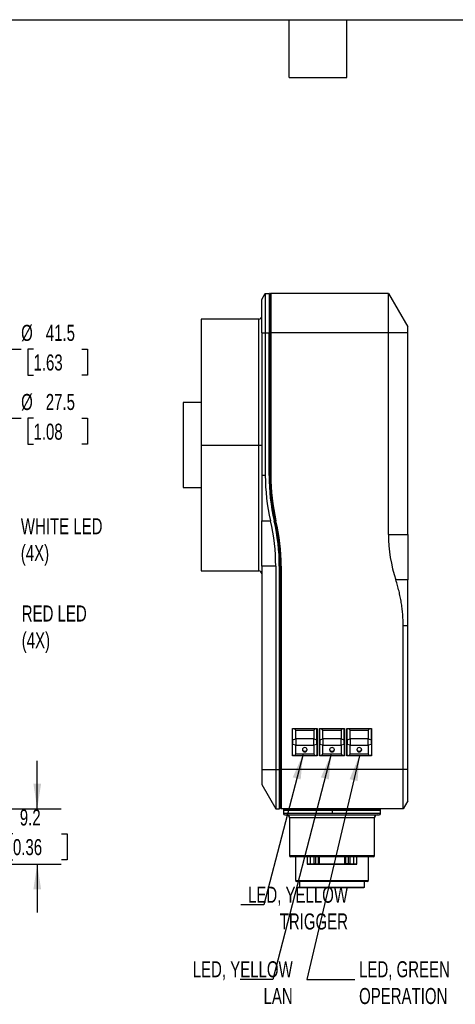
# Model space of a CAD drawing. Header units: millimetres. Extents: x 8 to 341, y 8 to 262.
# Tile 19 of 30: x 125 to 197, y 100 to 262. Entities that reach past the tile are written whole.
import ezdxf

# ---------------------------------------------------------------- set-up
doc = ezdxf.new("R2010")
doc.units = ezdxf.units.MM
doc.header["$LTSCALE"] = 1.25
doc.layers.add('DIMENSIONS', color=140, linetype='Continuous', lineweight=25)
doc.layers.add('TEXT', color=140, linetype='Continuous', lineweight=25)
doc.styles.add('SLDTEXTSTYLE0', font='TXT', dxfattribs={"width": 0.7})
doc.dimstyles.new('SLDDIMSTYLE0', dxfattribs={"dimtxt": 2.69751, "dimasz": 4.1275, "dimexe": 0, "dimexo": 0.0625, "dimgap": 0.674377, "dimtad": 0, "dimtih": 1, "dimtoh": 1, "dimrnd": 1e-09, "dimzin": 12, "dimdsep": 46, "dimtxsty": 'SLDTEXTSTYLE0', "dimsah": 1, "dimcen": 0, "dimadec": 0, "dimazin": 3, "dimtfac": 1, "dimtofl": 0, "dimtmove": 0, "dimatfit": 3, "dimfxl": 0, "dimfrac": 2, "dimtolj": 1, "dimtzin": 12, "dimarcsym": 0})
doc.dimstyles.new('SLDDIMSTYLE3', dxfattribs={"dimtxt": 2.69751, "dimasz": 4.1275, "dimexe": 0, "dimexo": 0.0625, "dimgap": 0.674377, "dimtad": 0, "dimtih": 1, "dimtoh": 1, "dimrnd": 1e-09, "dimzin": 12, "dimdsep": 46, "dimtxsty": 'SLDTEXTSTYLE0', "dimsah": 1, "dimcen": 0.09, "dimadec": 0, "dimazin": 3, "dimtfac": 1, "dimtmove": 0, "dimatfit": 0, "dimfxl": 0, "dimfrac": 2, "dimtolj": 1, "dimtzin": 12, "dimarcsym": 0})
doc.dimstyles.new('SLDDIMSTYLE5', dxfattribs={"dimtxt": 0.18, "dimasz": 4.1275, "dimexe": 0, "dimexo": 0.0625, "dimgap": 0, "dimtad": 0, "dimtih": 1, "dimtoh": 1, "dimdec": 0, "dimrnd": 1e-09, "dimzin": 0, "dimdsep": 46, "dimtxsty": 'Standard', "dimsah": 1, "dimcen": 0.09, "dimadec": 0, "dimazin": 0, "dimtfac": 4.1275, "dimtdec": 0, "dimtofl": 0, "dimtmove": 0, "dimatfit": 3, "dimfxl": 0, "dimfrac": 2, "dimtolj": 1, "dimtzin": 0, "dimarcsym": 0})

# ---------------------------------------------------------------- blocks, each defined once
blk = doc.blocks.new('_D')
at = {"layer": 'DIMENSIONS'}
for p, q in [((108.57, 194.1), (120.78, 196.19)), ((120.78, 196.19), (125.57, 196.19)), ((127.61, 196.19), (126.7, 196.19)), ((126.7, 196.19), (126.7, 191.9)), ((135.62, 196.19), (136.53, 196.19)), ((136.53, 196.19), (136.53, 191.9)), ((126.7, 191.9), (127.61, 191.9)), ((136.53, 191.9), (135.62, 191.9))]:
    blk.add_line(p, q, dxfattribs=at)
blk.add_solid([(108.57, 194.1), (112.74, 194.17), (112.53, 195.42)], dxfattribs=at)
at = {"layer": 'DIMENSIONS', "char_height": 2.646, "attachment_point": 1, "style": 'SLDTEXTSTYLE0'}
for s, insert in [('%%c', (125.57, 200.21)), ('27.5', (129.64, 200.21)), ('1.08', (127.61, 195.31))]:
    blk.add_mtext(s, dxfattribs=dict(at, insert=insert))
blk = doc.blocks.new('_D_5')
at = {"layer": 'DIMENSIONS'}
for p, q in [((128.23, 131.78), (128.23, 139.72)), ((112.6, 131.78), (132.2, 131.78)), ((124.22, 127.67), (123.32, 127.67)), ((123.32, 127.67), (123.32, 123.38)), ((132.24, 127.67), (133.15, 127.67)), ((133.15, 127.67), (133.15, 123.38)), ((105.06, 122.63), (132.2, 122.63)), ((123.32, 123.38), (124.22, 123.38)), ((128.23, 122.63), (128.23, 114.7)), ((133.15, 123.38), (132.24, 123.38))]:
    blk.add_line(p, q, dxfattribs=at)
for points in [[(128.23, 131.78), (128.87, 135.91), (127.6, 135.91)], [(128.23, 122.63), (127.6, 118.51), (128.87, 118.51)]]:
    blk.add_solid(points, dxfattribs=at)
at = {"layer": 'DIMENSIONS', "char_height": 2.646, "attachment_point": 1, "style": 'SLDTEXTSTYLE0'}
for s, insert in [('9.2', (125.35, 131.68)), ('0.36', (124.22, 126.79))]:
    blk.add_mtext(s, dxfattribs=dict(at, insert=insert))
blk = doc.blocks.new('_D_10')
at = {"layer": 'DIMENSIONS'}
for p, q in [((112.98, 202.16), (122.4, 207.6)), ((122.4, 207.6), (125.57, 207.6)), ((127.61, 207.6), (126.7, 207.6)), ((126.7, 207.6), (126.7, 203.31)), ((135.62, 207.6), (136.53, 207.6)), ((136.53, 207.6), (136.53, 203.31)), ((126.7, 203.31), (127.61, 203.31)), ((136.53, 203.31), (135.62, 203.31))]:
    blk.add_line(p, q, dxfattribs=at)
blk.add_solid([(112.98, 202.16), (116.87, 203.67), (116.24, 204.77)], dxfattribs=at)
at = {"layer": 'DIMENSIONS', "char_height": 2.646, "attachment_point": 1, "style": 'SLDTEXTSTYLE0'}
for s, insert in [('%%c', (125.57, 211.61)), ('41.5', (129.64, 211.61)), ('1.63', (127.61, 206.72))]:
    blk.add_mtext(s, dxfattribs=dict(at, insert=insert))

msp = doc.modelspace()

# ---------------------------------------------------------------- linework, layer by layer
for p, q in [((165.314, 215.784), (165.892, 216.784)), ((165.892, 216.784), (166.514, 216.784)), ((165.892, 216.784), (165.892, 210.284)), ((166.514, 216.784), (166.514, 210.284)), ((166.614, 210.284), (166.614, 216.684)), ((166.714, 210.284), (166.714, 216.684)), ((166.814, 216.784), (166.814, 210.284)), ((186.239, 216.784), (166.814, 216.784)), ((186.239, 210.284), (186.239, 216.784)), ((186.239, 216.784), (189.414, 211.284)), ((165.314, 210.284), (165.314, 215.784)), ((166.714, 215.034), (166.614, 215.034)), ((166.714, 214.784), (166.614, 214.784)), ((166.714, 214.784), (166.614, 214.784)), ((164.814, 212.534), (155.314, 212.534)), ((155.314, 212.534), (155.314, 191.784)), ((164.814, 191.784), (164.814, 212.534)), ((165.314, 210.284), (165.314, 186.784)), ((165.314, 210.284), (165.892, 210.284)), ((165.892, 210.284), (165.892, 186.784)), ((165.892, 210.284), (166.514, 210.284)), ((166.514, 186.784), (166.514, 210.284)), ((166.514, 210.284), (166.614, 210.284)), ((166.614, 186.784), (166.614, 210.284)), ((166.614, 210.284), (166.714, 210.284)), ((166.714, 210.284), (166.714, 186.784)), ((166.814, 210.284), (166.714, 210.284)), ((166.814, 210.284), (166.814, 186.784)), ((186.239, 210.284), (166.814, 210.284)), ((186.239, 177.034), (186.239, 210.284)), ((189.414, 210.284), (186.239, 210.284)), ((189.414, 177.034), (189.414, 210.284)), ((166.714, 204.534), (166.614, 204.534)), ((166.714, 204.034), (166.614, 204.034)), ((155.314, 198.784), (152.314, 198.784)), ((152.314, 198.784), (152.314, 191.784)), ((152.314, 191.784), (152.314, 184.784)), ((155.314, 191.784), (155.314, 171.034)), ((155.314, 191.784), (164.814, 191.784)), ((164.814, 191.784), (165.314, 191.784)), ((164.814, 171.034), (164.814, 191.784)), ((165.892, 186.784), (165.314, 186.784)), ((165.314, 186.784), (165.314, 179.284)), ((166.514, 186.784), (166.614, 186.784)), ((166.814, 186.784), (166.714, 186.784)), ((152.314, 184.784), (155.314, 184.784)), ((165.314, 171.784), (165.314, 179.284)), ((165.314, 179.284), (166.758, 179.284)), ((167.464, 179.284), (167.367, 179.261)), ((167.662, 179.306), (167.564, 179.284)), ((186.239, 177.034), (189.414, 177.034)), ((168.301, 174.534), (168.201, 174.534)), ((168.339, 174.034), (168.239, 174.034)), ((155.314, 171.034), (164.814, 171.034)), ((165.314, 171.784), (165.314, 138.284)), ((167.624, 171.784), (165.314, 171.784)), ((167.624, 171.784), (167.624, 138.284)), ((168.214, 171.784), (168.214, 138.284)), ((168.214, 171.784), (168.314, 171.784)), ((168.314, 138.284), (168.314, 171.784)), ((168.414, 138.284), (168.414, 171.784)), ((168.514, 171.784), (168.414, 171.784)), ((168.514, 171.784), (168.514, 138.284)), ((189.414, 169.534), (187.451, 169.534)), ((188.664, 138.284), (188.664, 162.034)), ((188.664, 162.034), (189.414, 162.034)), ((189.414, 138.284), (189.414, 162.034)), ((170.364, 145.034), (174.464, 145.034)), ((170.364, 140.534), (170.364, 145.034)), ((170.481, 145.034), (170.414, 144.9)), ((170.414, 143.168), (170.414, 144.9)), ((170.914, 144.774), (170.654, 145.034)), ((170.914, 143.302), (170.914, 144.774)), ((170.914, 144.774), (173.914, 144.774)), ((173.914, 144.774), (174.174, 145.034)), ((173.914, 144.774), (173.914, 143.302)), ((174.414, 144.9), (174.347, 145.034)), ((174.414, 143.168), (174.414, 144.9)), ((174.464, 145.034), (174.464, 140.534)), ((174.864, 145.034), (178.964, 145.034)), ((174.864, 140.534), (174.864, 145.034)), ((174.981, 145.034), (174.914, 144.9)), ((174.914, 143.168), (174.914, 144.9)), ((175.414, 144.774), (175.154, 145.034)), ((175.414, 143.302), (175.414, 144.774)), ((175.414, 144.774), (178.414, 144.774)), ((178.414, 144.774), (178.674, 145.034)), ((178.414, 144.774), (178.414, 143.302)), ((178.914, 144.9), (178.847, 145.034)), ((178.914, 143.168), (178.914, 144.9)), ((178.964, 145.034), (178.964, 140.534)), ((179.364, 145.034), (183.464, 145.034)), ((179.364, 140.534), (179.364, 145.034)), ((179.481, 145.034), (179.414, 144.9)), ((179.414, 143.168), (179.414, 144.9)), ((179.914, 144.774), (179.654, 145.034)), ((179.914, 143.302), (179.914, 144.774)), ((179.914, 144.774), (182.914, 144.774)), ((182.914, 144.774), (183.174, 145.034)), ((182.914, 144.774), (182.914, 143.302)), ((183.414, 144.9), (183.347, 145.034)), ((183.414, 143.168), (183.414, 144.9)), ((183.464, 145.034), (183.464, 140.534)), ((168.414, 144.534), (168.314, 144.534)), ((168.414, 144.034), (168.314, 144.034)), ((170.414, 143.168), (170.914, 143.302)), ((170.414, 143.168), (170.414, 142.4)), ((173.914, 143.302), (170.914, 143.302)), ((170.914, 143.302), (170.914, 142.266)), ((173.914, 143.302), (174.414, 143.168)), ((173.914, 142.266), (173.914, 143.302)), ((174.414, 142.4), (174.414, 143.168)), ((174.914, 143.168), (175.414, 143.302)), ((174.914, 143.168), (174.914, 142.4)), ((178.414, 143.302), (175.414, 143.302)), ((175.414, 143.302), (175.414, 142.266)), ((178.414, 143.302), (178.914, 143.168)), ((178.414, 142.266), (178.414, 143.302)), ((178.914, 142.4), (178.914, 143.168)), ((179.414, 143.168), (179.914, 143.302)), ((179.414, 143.168), (179.414, 142.4)), ((182.914, 143.302), (179.914, 143.302)), ((179.914, 143.302), (179.914, 142.266)), ((182.914, 143.302), (183.414, 143.168)), ((182.914, 142.266), (182.914, 143.302)), ((183.414, 142.4), (183.414, 143.168)), ((170.914, 142.266), (170.414, 142.4)), ((170.414, 140.668), (170.414, 142.4)), ((170.914, 140.793), (170.914, 142.266)), ((170.914, 142.266), (173.914, 142.266)), ((174.414, 142.4), (173.914, 142.266)), ((173.914, 142.266), (173.914, 140.793)), ((174.414, 142.4), (174.414, 140.668)), ((175.414, 142.266), (174.914, 142.4)), ((174.914, 140.668), (174.914, 142.4)), ((175.414, 142.266), (178.414, 142.266)), ((175.414, 140.793), (175.414, 142.266)), ((178.914, 142.4), (178.414, 142.266)), ((178.414, 142.266), (178.414, 140.793)), ((178.914, 142.4), (178.914, 140.668)), ((179.914, 142.266), (179.414, 142.4)), ((179.414, 140.668), (179.414, 142.4)), ((179.914, 140.793), (179.914, 142.266)), ((179.914, 142.266), (182.914, 142.266)), ((183.414, 142.4), (182.914, 142.266)), ((182.914, 142.266), (182.914, 140.793)), ((183.414, 142.4), (183.414, 140.668)), ((174.464, 140.534), (170.364, 140.534)), ((170.414, 140.668), (170.481, 140.534)), ((170.654, 140.534), (170.914, 140.793)), ((173.914, 140.793), (170.914, 140.793)), ((173.914, 140.793), (174.174, 140.534)), ((174.347, 140.534), (174.414, 140.668)), ((178.964, 140.534), (174.864, 140.534)), ((174.914, 140.668), (174.981, 140.534)), ((175.154, 140.534), (175.414, 140.793)), ((178.414, 140.793), (175.414, 140.793)), ((178.414, 140.793), (178.674, 140.534)), ((178.847, 140.534), (178.914, 140.668)), ((183.464, 140.534), (179.364, 140.534)), ((179.414, 140.668), (179.481, 140.534)), ((179.654, 140.534), (179.914, 140.793)), ((182.914, 140.793), (179.914, 140.793)), ((182.914, 140.793), (183.174, 140.534)), ((183.347, 140.534), (183.414, 140.668)), ((165.314, 138.284), (167.624, 138.284)), ((165.314, 138.284), (165.314, 135.784)), ((167.624, 138.284), (168.214, 138.284)), ((167.624, 138.284), (167.624, 131.784)), ((168.214, 138.284), (168.214, 131.784)), ((168.214, 138.284), (168.314, 138.284)), ((168.314, 131.884), (168.314, 138.284)), ((168.414, 138.284), (168.314, 138.284)), ((168.414, 131.884), (168.414, 138.284)), ((168.514, 138.284), (168.414, 138.284)), ((168.514, 138.284), (168.514, 131.784)), ((188.664, 138.284), (168.514, 138.284)), ((189.414, 138.284), (188.664, 138.284)), ((165.314, 135.784), (167.624, 131.784)), ((168.314, 133.784), (168.414, 133.784)), ((168.314, 133.784), (168.414, 133.784)), ((168.314, 133.534), (168.414, 133.534)), ((167.624, 131.784), (168.214, 131.784)), ((176.032, 131.784), (168.514, 131.784)), ((168.914, 131.584), (168.914, 130.984)), ((173.542, 131.784), (172.189, 131.784)), ((181.639, 131.784), (173.542, 131.784)), ((176.914, 131.584), (176.914, 130.984)), ((188.664, 131.784), (177.796, 131.784)), ((184.914, 130.984), (184.914, 131.584)), ((189.414, 133.084), (188.664, 131.784)), ((169.914, 130.284), (169.914, 124.084)), ((183.908, 130.284), (169.914, 130.284)), ((183.914, 124.084), (183.914, 130.284)), ((169.914, 124.084), (183.914, 124.084)), ((183.714, 123.884), (170.114, 123.884)), ((170.899, 123.884), (170.899, 119.984)), ((172.79, 123.884), (172.79, 122.734)), ((173.365, 122.734), (173.365, 123.884)), ((173.992, 122.734), (173.992, 123.884)), ((174.193, 123.884), (174.193, 122.734)), ((174.617, 123.884), (174.617, 122.734)), ((174.813, 123.884), (174.813, 122.734)), ((179.016, 122.734), (179.016, 123.884)), ((179.212, 122.734), (179.212, 123.884)), ((179.636, 122.734), (179.636, 123.884)), ((179.837, 123.884), (179.837, 122.734)), ((180.464, 123.884), (180.464, 122.734)), ((181.04, 122.734), (181.04, 123.884)), ((182.93, 119.984), (182.93, 123.884)), ((172.79, 122.734), (173.365, 122.734)), ((172.89, 122.634), (173.451, 122.634)), ((173.365, 122.734), (173.992, 122.734)), ((173.451, 122.634), (173.921, 122.634)), ((173.921, 122.634), (174.142, 122.634)), ((174.193, 122.734), (173.992, 122.734)), ((174.142, 122.634), (174.717, 122.634)), ((174.193, 122.734), (174.617, 122.734)), ((174.617, 122.734), (174.813, 122.734)), ((174.717, 122.634), (174.864, 122.634)), ((174.813, 122.734), (179.016, 122.734)), ((174.864, 122.634), (178.965, 122.634)), ((178.965, 122.634), (179.112, 122.634)), ((179.016, 122.734), (179.212, 122.734)), ((179.113, 122.634), (179.687, 122.634)), ((179.636, 122.734), (179.212, 122.734)), ((179.837, 122.734), (179.636, 122.734)), ((179.687, 122.634), (179.908, 122.634)), ((179.837, 122.734), (180.464, 122.734)), ((179.908, 122.634), (180.378, 122.634)), ((180.378, 122.634), (180.94, 122.634)), ((180.464, 122.734), (181.04, 122.734)), ((170.899, 119.984), (171.099, 119.784)), ((170.899, 119.984), (182.93, 119.984)), ((176.914, 119.784), (171.099, 119.784)), ((171.564, 119.784), (171.564, 118.884)), ((171.564, 118.884), (171.664, 118.784)), ((182.73, 119.784), (176.914, 119.784)), ((182.264, 118.884), (182.164, 118.784)), ((182.264, 118.884), (182.264, 119.784)), ((182.73, 119.784), (182.93, 119.984))]:
    msp.add_line(p, q)
at = {"flags": 128}
for points in [[(172.814, 141.528), (172.784, 141.661), (172.697, 141.773), (172.567, 141.848), (172.414, 141.875), (172.261, 141.848), (172.131, 141.773), (172.045, 141.661), (172.014, 141.528), (172.045, 141.396), (172.131, 141.283), (172.261, 141.208), (172.414, 141.182), (172.567, 141.208), (172.697, 141.283), (172.784, 141.396), (172.814, 141.528)], [(177.314, 141.528), (177.284, 141.661), (177.197, 141.773), (177.067, 141.848), (176.914, 141.875), (176.761, 141.848), (176.631, 141.773), (176.545, 141.661), (176.514, 141.528), (176.545, 141.396), (176.631, 141.283), (176.761, 141.208), (176.914, 141.182), (177.067, 141.208), (177.197, 141.283), (177.284, 141.396), (177.314, 141.528)], [(181.814, 141.528), (181.784, 141.661), (181.697, 141.773), (181.567, 141.848), (181.414, 141.875), (181.261, 141.848), (181.131, 141.773), (181.045, 141.661), (181.014, 141.528), (181.045, 141.396), (181.131, 141.283), (181.261, 141.208), (181.414, 141.182), (181.567, 141.208), (181.697, 141.283), (181.784, 141.396), (181.814, 141.528)], [(174.813, 122.734), (174.814, 122.714), (174.817, 122.695), (174.822, 122.678), (174.828, 122.663), (174.836, 122.651), (174.845, 122.641), (174.854, 122.636), (174.864, 122.634)], [(178.965, 122.634), (178.975, 122.636), (178.984, 122.641), (178.993, 122.651), (179.001, 122.663), (179.007, 122.678), (179.012, 122.695), (179.015, 122.714), (179.016, 122.734)]]:
    msp.add_lwpolyline(points, dxfattribs=at)
for centre, radius, start, end in [((166.514, 216.684), 0.1, 0, 90), ((166.814, 216.684), 0.1, 90, 180), ((164.814, 213.034), 0.5, 270, 360), ((200.127, 186.784), 33.613, 180, 192.93186), ((200.127, 186.784), 33.513, 180, 192.93186), ((200.227, 186.784), 33.513, 180, 192.93186), ((200.227, 186.784), 33.413, 180, 192.93186), ((134.801, 171.784), 33.413, 0, 12.93186), ((134.801, 171.784), 33.513, 0, 12.93186), ((134.901, 171.784), 33.513, 0, 12.93186), ((134.901, 171.784), 33.613, 0, 12.93186), ((164.814, 170.534), 0.5, 0, 90), ((172.414, 141.683), 0.409, 194.82936, 345.17064), ((176.914, 141.683), 0.409, 194.82936, 345.17064), ((181.414, 141.683), 0.409, 194.82936, 345.17064), ((168.214, 131.884), 0.1, 270, 0), ((168.514, 131.884), 0.1, 180, 270), ((169.114, 131.584), 0.2, 90, 180), ((184.714, 131.584), 0.2, 0, 90), ((169.114, 130.984), 0.2, 180, 270), ((169.414, 130.284), 0.5, 0, 90), ((184.414, 130.284), 0.5, 90, 180), ((184.714, 130.984), 0.2, 270, 0), ((170.114, 124.084), 0.2, 180, 270), ((183.714, 124.084), 0.2, 270, 0), ((172.89, 122.734), 0.1, 180, 270), ((173.458, 122.727), 0.0938, 176.03547, 265.39172), ((173.903, 122.721), 0.0893, 281.42175, 8.04946), ((174.717, 122.734), 0.1, 180, 270), ((179.112, 122.734), 0.1, 270, 360), ((179.926, 122.721), 0.0893, 171.95053, 258.57824), ((180.371, 122.727), 0.0938, 274.60827, 3.96453), ((180.94, 122.734), 0.1, 270, 360)]:
    msp.add_arc(centre, radius, start, end)
at = {"extrusion": (0, 8.74453e-09, 1)}
msp.add_ellipse((209.626, 186.784), major_axis=(-43.734, 0), ratio=0.8660254, start_param=0, end_param=0.1993373, dxfattribs=at)
for centre, major_axis, end_param in [((123.889, 171.784), (-43.734, 0), 3.34093), ((217.774, 177.034), (31.536, 0), 3.4197845)]:
    msp.add_ellipse(centre, major_axis=major_axis, ratio=0.8660254, start_param=3.1415927, end_param=end_param)
for points, knots in [([(189.414, 210.284), (189.414, 210.545), (189.414, 210.806), (189.414, 211.176), (189.414, 211.284), (189.414, 211.284)], [0, 0, 0, 0, 0.5, 0.5, 1, 1, 1, 1]), ([(189.414, 177.034), (189.414, 176.908), (189.414, 176.656), (189.414, 176.278), (189.414, 175.9), (189.414, 175.522), (189.414, 175.144), (189.414, 174.767), (189.414, 174.389), (189.414, 174.012), (189.414, 173.635), (189.414, 173.258), (189.414, 172.882), (189.414, 172.507), (189.414, 172.132), (189.414, 171.757), (189.414, 171.384), (189.414, 171.012), (189.414, 170.64), (189.414, 170.27), (189.414, 169.9), (189.414, 169.656), (189.414, 169.534)], [0, 0, 0, 0, 0.0479286, 0.0959162, 0.1439907, 0.1921795, 0.2405099, 0.289009, 0.3377037, 0.3866204, 0.4357852, 0.4852239, 0.5349618, 0.5850237, 0.6354341, 0.6862167, 0.737395, 0.7889917, 0.8410291, 0.893529, 0.9465124, 1, 1, 1, 1]), ([(188.664, 162.034), (188.663, 162.192), (188.661, 162.509), (188.646, 162.984), (188.622, 163.458), (188.589, 163.932), (188.546, 164.405), (188.494, 164.877), (188.432, 165.349), (188.337, 165.978), (188.194, 166.76), (187.985, 167.693), (187.742, 168.619), (187.548, 169.228), (187.451, 169.534)], [0, 0, 0, 0, 0.0622985, 0.1245489, 0.1867762, 0.2490056, 0.3112621, 0.3735708, 0.4359567, 0.4984447, 0.6234839, 0.7486248, 0.8740648, 1, 1, 1, 1]), ([(189.414, 162.034), (189.414, 162.16), (189.414, 162.411), (189.414, 162.789), (189.414, 163.167), (189.414, 163.545), (189.414, 163.923), (189.414, 164.301), (189.415, 164.678), (189.415, 165.056), (189.415, 165.433), (189.415, 165.809), (189.415, 166.185), (189.415, 166.561), (189.415, 166.936), (189.414, 167.31), (189.414, 167.683), (189.414, 168.056), (189.414, 168.427), (189.414, 168.798), (189.414, 169.168), (189.414, 169.411), (189.414, 169.534)], [0, 0, 0, 0, 0.0479286, 0.0959162, 0.1439907, 0.1921795, 0.2405099, 0.289009, 0.3377037, 0.3866204, 0.4357852, 0.4852239, 0.5349618, 0.5850237, 0.6354341, 0.6862167, 0.737395, 0.7889917, 0.8410291, 0.893529, 0.9465124, 1, 1, 1, 1]), ([(188.664, 131.784), (188.664, 131.784), (188.664, 131.953), (188.664, 132.604), (188.664, 133.086), (188.664, 134.289), (188.664, 135.01), (188.664, 136.582), (188.664, 137.433), (188.664, 138.284)], [0, 0, 0, 0, 0.25, 0.25, 0.5, 0.5, 0.75, 0.75, 1, 1, 1, 1]), ([(189.414, 133.084), (189.414, 133.084), (189.414, 133.219), (189.414, 133.74), (189.414, 134.125), (189.414, 135.088), (189.414, 135.665), (189.414, 136.923), (189.414, 137.603), (189.414, 138.284)], [0, 0, 0, 0, 0.25, 0.25, 0.5, 0.5, 0.75, 0.75, 1, 1, 1, 1]), ([(168.914, 131.584), (168.914, 131.584), (169.122, 131.584), (169.924, 131.584), (170.517, 131.584), (171.998, 131.584), (172.885, 131.584), (174.82, 131.584), (175.867, 131.584), (177.961, 131.584), (179.008, 131.584), (180.943, 131.584), (181.831, 131.584), (183.312, 131.584), (183.904, 131.584), (184.706, 131.584), (184.914, 131.584), (184.914, 131.584)], [0, 0, 0, 0, 0.125, 0.125, 0.25, 0.25, 0.375, 0.375, 0.5, 0.5, 0.625, 0.625, 0.75, 0.75, 0.875, 0.875, 1, 1, 1, 1]), ([(176.866, 131.584), (176.343, 131.584), (175.297, 131.584), (173.791, 131.584), (172.405, 131.584), (171.191, 131.584), (170.196, 131.584), (169.465, 131.584), (168.999, 131.584), (168.945, 131.584), (168.918, 131.584)], [0, 0, 0, 0, 0.1253588, 0.2507176, 0.3760764, 0.5014352, 0.626794, 0.7521528, 0.8775116, 1, 1, 1, 1]), ([(176.867, 131.784), (176.867, 131.784), (176.867, 131.762), (176.866, 131.688), (176.866, 131.636), (176.866, 131.584)], [0, 0, 0, 0, 0.5, 0.5, 1, 1, 1, 1]), ([(184.913, 131.584), (184.913, 131.584), (184.965, 131.584), (184.785, 131.584), (184.356, 131.584), (183.603, 131.584), (182.604, 131.584), (181.383, 131.584), (179.993, 131.584), (178.483, 131.584), (177.437, 131.584), (176.914, 131.584)], [0, 0, 0, 0, 0.000953, 0.1258339, 0.2507148, 0.3755956, 0.5004765, 0.6253574, 0.7502383, 0.8751191, 1, 1, 1, 1]), ([(176.914, 130.984), (176.392, 130.984), (175.348, 130.984), (173.841, 130.984), (172.452, 130.984), (171.233, 130.984), (170.233, 130.984), (169.48, 130.984), (169.046, 130.984), (168.866, 130.984), (168.916, 130.984), (168.917, 130.984)], [0, 0, 0, 0, 0.1246615, 0.249323, 0.3739845, 0.498646, 0.6233075, 0.747969, 0.8726305, 0.9972919, 1, 1, 1, 1]), ([(169.114, 130.784), (169.121, 130.784), (169.33, 130.784), (170.121, 130.784), (170.703, 130.784), (172.153, 130.784), (173.02, 130.784), (174.908, 130.784), (175.928, 130.784), (177.967, 130.784), (178.985, 130.784), (180.867, 130.784), (181.729, 130.784), (183.166, 130.784), (183.741, 130.784), (184.516, 130.784), (184.716, 130.784), (184.714, 130.784)], [0, 0, 0, 0, 0.125, 0.125, 0.25, 0.25, 0.375, 0.375, 0.5, 0.5, 0.625, 0.625, 0.75, 0.75, 0.875, 0.875, 1, 1, 1, 1]), ([(184.914, 130.984), (184.914, 130.984), (184.706, 130.984), (183.904, 130.984), (183.312, 130.984), (181.831, 130.984), (180.943, 130.984), (179.008, 130.984), (177.961, 130.984), (176.914, 130.984)], [0, 0, 0, 0, 0.25, 0.25, 0.5, 0.5, 0.75, 0.75, 1, 1, 1, 1]), ([(174.193, 122.734), (174.193, 122.723), (174.192, 122.712), (174.19, 122.701), (174.188, 122.691), (174.186, 122.681), (174.182, 122.673), (174.179, 122.664), (174.175, 122.657), (174.17, 122.651), (174.166, 122.644), (174.16, 122.64), (174.155, 122.637), (174.151, 122.635), (174.147, 122.634), (174.143, 122.634), (174.143, 122.634), (174.143, 122.634), (174.142, 122.634)], [0, 0, 0, 0, 0.00003266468, 0.00003266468, 0.00003266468, 0.00006529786, 0.00006529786, 0.00006529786, 0.00009842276, 0.00009842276, 0.00009842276, 0.00013270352, 0.00013270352, 0.00013270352, 0.00015663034, 0.00015663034, 0.00015663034, 0.00015935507, 0.00015935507, 0.00015935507, 0.00015935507]), ([(179.636, 122.734), (179.636, 122.723), (179.637, 122.712), (179.639, 122.701), (179.641, 122.691), (179.643, 122.681), (179.647, 122.673), (179.65, 122.664), (179.654, 122.657), (179.659, 122.651), (179.664, 122.644), (179.669, 122.64), (179.674, 122.637), (179.678, 122.635), (179.682, 122.634), (179.686, 122.634), (179.686, 122.634), (179.686, 122.634), (179.687, 122.634)], [0, 0, 0, 0, 0.00003266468, 0.00003266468, 0.00003266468, 0.00006529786, 0.00006529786, 0.00006529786, 0.00009842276, 0.00009842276, 0.00009842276, 0.00013270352, 0.00013270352, 0.00013270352, 0.00015663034, 0.00015663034, 0.00015663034, 0.00015935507, 0.00015935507, 0.00015935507, 0.00015935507]), ([(171.564, 118.884), (171.564, 118.884), (171.703, 118.884), (172.239, 118.884), (172.636, 118.884), (173.626, 118.884), (174.22, 118.884), (175.514, 118.884), (176.214, 118.884), (177.615, 118.884), (178.315, 118.884), (179.609, 118.884), (180.202, 118.884), (181.192, 118.884), (181.589, 118.884), (182.125, 118.884), (182.264, 118.884), (182.264, 118.884)], [0, 0, 0, 0, 0.125, 0.125, 0.25, 0.25, 0.375, 0.375, 0.5, 0.5, 0.625, 0.625, 0.75, 0.75, 0.875, 0.875, 1, 1, 1, 1]), ([(171.664, 118.784), (171.664, 118.784), (171.801, 118.784), (172.327, 118.784), (172.716, 118.784), (173.688, 118.784), (174.27, 118.784), (175.54, 118.784), (176.227, 118.784), (177.601, 118.784), (178.288, 118.784), (179.558, 118.784), (180.141, 118.784), (181.112, 118.784), (181.502, 118.784), (182.028, 118.784), (182.164, 118.784), (182.164, 118.784)], [0, 0, 0, 0, 0.125, 0.125, 0.25, 0.25, 0.375, 0.375, 0.5, 0.5, 0.625, 0.625, 0.75, 0.75, 0.875, 0.875, 1, 1, 1, 1])]:
    msp.add_open_spline(points, degree=3, knots=knots)
for points in [[(176.867, 131.784), (176.588, 131.784), (176.31, 131.784), (176.032, 131.784)], [(176.914, 131.584), (176.898, 131.584), (176.882, 131.584), (176.866, 131.584)], [(177.796, 131.784), (177.488, 131.784), (177.178, 131.784), (176.867, 131.784)]]:
    msp.add_open_spline(points, degree=3)
at = {"layer": 'TEXT'}
for p, q in [((7.937, 261.938), (341.312, 261.938)), ((169.863, 252.412), (169.863, 261.938)), ((179.387, 252.412), (179.387, 261.938)), ((169.863, 252.412), (179.387, 252.412))]:
    msp.add_line(p, q, dxfattribs=at)

# ---------------------------------------------------------------- texts
at = {"layer": 'DIMENSIONS', "char_height": 2.64583, "style": 'SLDTEXTSTYLE0'}
for s, insert, attachment_point in [('WHITE LED^J(4X)', (125.52, 179.715), 1), ('RED LED^J(4X)', (125.673, 165.322), 1), ('LED, YELLOW^JTRIGGER', (179.561, 118.936), 3), ('LED, YELLOW^JLAN', (170.425, 106.642), 3), ('LED, GREEN^JOPERATION', (181.385, 106.642), 1)]:
    msp.add_mtext(s, dxfattribs=dict(at, insert=insert, attachment_point=attachment_point))

# ---------------------------------------------------------------- dimensions: what is measured, and where the dimension line sits
at = {"layer": 'DIMENSIONS'}
for p1, p2, picture, middle in [((77.043, 181.409), (112.983, 202.159), '_D_10', (131.615, 207.595)), ((81.46, 189.466), (108.566, 194.101), '_D', (131.615, 196.191))]:
    dim = msp.add_diameter_dim_2p(p1=p1, p2=p2, dimstyle='SLDDIMSTYLE0', dxfattribs=at)
    dim.commit()
    dim.dimension.update_dxf_attribs({"geometry": picture, "text_midpoint": middle, "dimtype": 163})
dim = msp.add_linear_dim(base=(128.232, 131.784), p1=(103.475, 122.634), p2=(111.013, 131.784), angle=270, dimstyle='SLDDIMSTYLE3', dxfattribs=at)
dim.commit()
dim.dimension.update_dxf_attribs({"geometry": '_D_5', "text_midpoint": (128.232, 127.669), "dimtype": 160})

# ---------------------------------------------------------------- leaders
for points in [[(176.773, 140.793), (167.166, 103.636), (161.76, 103.636)], [(172.129, 140.793), (165.644, 115.94), (161.864, 115.94)], [(181.428, 140.534), (172.734, 103.636), (180.672, 103.636)]]:
    msp.add_leader(points, dimstyle='SLDDIMSTYLE5', dxfattribs=at)

doc.saveas('drawing.dxf')
